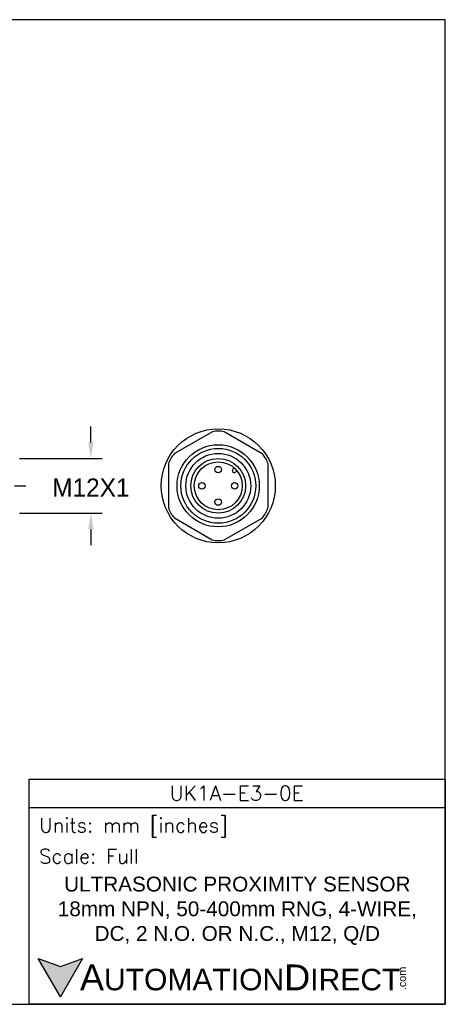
# Model space of a CAD drawing. Header units: inches. Extents: x 0 to 279, y 0 to 216.
# Tile 4 of 4: x 186 to 279, y 0 to 216. Entities that reach past the tile are written whole.
import ezdxf

# ---------------------------------------------------------------- set-up
doc = ezdxf.new("R2010")
doc.units = ezdxf.units.IN
doc.header["$LTSCALE"] = 10
doc.header["$MEASUREMENT"] = 0
doc.linetypes.add('CENTER', pattern=[2, 1.25, -0.25, 0.25, -0.25])
for name, color, linetype in [('center', 40, 'CENTER'), ('DIM', 140, 'Continuous'), ('Text', 140, 'Continuous')]:
    doc.layers.add(name, color=color, linetype=linetype)
doc.styles.add('\\M+2ABAC\\M+2A6A11', font='txt')
doc.styles.add('ROMANS', font='romans.shx')
doc.dimstyles.get("Standard").update_dxf_attribs({"dimtxt": 4, "dimasz": 3.5, "dimexe": 2.5, "dimexo": 1.5, "dimgap": 1, "dimtad": 0, "dimtih": 1, "dimtoh": 1, "dimdec": 1, "dimzin": 0, "dimdsep": 46, "dimtxsty": 'Standard', "dimcen": 0, "dimadec": 0, "dimazin": 0, "dimtfac": 1, "dimtdec": 1, "dimtofl": 0, "dimtmove": 0, "dimatfit": 3, "dimfxl": 0, "dimtolj": 1, "dimtzin": 0, "dimarcsym": 0})

# ---------------------------------------------------------------- blocks, each defined once
blk = doc.blocks.new('*D2')
at = {"layer": 'Defpoints', "color": 0}
for p in [(184.65, 119.69), (184.65, 107.69), (201.76, 107.69)]:
    blk.add_point(p, dxfattribs=at)
at = {"layer": 'DIM', "color": 0, "lineweight": -2}
for p, q in [((201.76, 123.19), (201.76, 126.69)), ((186.15, 119.69), (204.26, 119.69)), ((186.15, 107.69), (204.26, 107.69)), ((201.76, 104.19), (201.76, 100.69))]:
    blk.add_line(p, q, dxfattribs=at)
at = {"layer": 'DIM', "color": 0}
for points in [[(201.18, 123.19), (202.34, 123.19), (201.76, 119.69)], [(201.18, 104.19), (202.34, 104.19), (201.76, 107.69)]]:
    blk.add_solid(points, dxfattribs=at)
at = {"layer": 'DIM', "color": 0, "insert": (201.76, 113.3), "char_height": 4, "attachment_point": 5}
blk.add_mtext('\\A1;M12X1', dxfattribs=at)

msp = doc.modelspace()

# ---------------------------------------------------------------- hatches: boundary and pattern name
at = {"layer": 'Text'}
msp.add_hatch(color=256, dxfattribs=at).paths.add_polyline_path([(199.93, 10.07), (195.08, 8.31), (190.23, 10.07), (195.08, 1.67)])

# ---------------------------------------------------------------- linework, layer by layer
for p, q in [((228.38, 125.54), (220.06, 120.75)), ((239.28, 120.72), (230.98, 125.54)), ((218.77, 118.5), (218.75, 108.9)), ((233.2, 117.58), (232.88, 117.27)), ((233.75, 116.99), (233.44, 116.68)), ((240.57, 108.88), (240.58, 118.48)), ((220.05, 106.66), (228.35, 101.84)), ((230.95, 101.84), (239.27, 106.63))]:
    msp.add_line(p, q)
for centre, radius in [((229.67, 113.69), 12.5), ((229.65, 113.69), 9), ((229.67, 113.69), 8.2), ((229.67, 113.69), 7.1), ((229.65, 113.69), 6), ((229.67, 113.69), 5.25), ((229.65, 117.25), 0.704), ((226.09, 113.69), 0.704), ((233.27, 113.69), 0.704), ((229.65, 110.13), 0.704)]:
    msp.add_circle(centre, radius)
for centre, radius, start, end in [((229.69, 120.03), 5.66, 76.7986, 103.2975), ((224.19, 116.88), 5.66, 136.7986, 163.2975), ((235.16, 116.84), 5.66, 16.7986, 43.2975), ((233.17, 116.99), 0.402, 135.7597, 311.9211), ((224.17, 110.54), 5.66, 196.7986, 223.2975), ((235.14, 110.5), 5.66, 316.7986, 343.2975), ((229.65, 107.35), 5.66, 256.7986, 283.2975)]:
    msp.add_arc(centre, radius, start, end)
at = {"layer": 'center'}
msp.add_line((90.05, 113.69), (187.65, 113.69), dxfattribs=at)
at = {"layer": 'Defpoints'}
msp.add_lwpolyline([(279.4, 215.9), (0, 215.9), (0, 0), (279.4, 0)], close=True, dxfattribs=at)
at = {"layer": 'Text'}
msp.add_line((188.28, 43.12), (279.4, 43.12), dxfattribs=at)
for points in [[(188.28, 0), (188.28, 49.4), (279.4, 49.4), (279.4, 0)], [(199.93, 10.07), (195.08, 1.67), (190.23, 10.07), (195.08, 8.31)]]:
    msp.add_lwpolyline(points, close=True, dxfattribs=at)

# ---------------------------------------------------------------- texts
at = {"layer": 'Text', "linetype": 'Continuous', "insert": (233.7, 46.3), "char_height": 3.248, "width": 61.1425, "attachment_point": 5, "style": 'ROMANS'}
msp.add_mtext('UK1A-E3-0E', dxfattribs=at)
at = {"layer": 'Text', "attachment_point": 4}
for s, insert, char_height, width, style in [(' Units: mm [inches]', (188.28, 38.75), 3.1404, 91.118, 'ROMANS'), (' Scale: Full', (188.28, 32.47), 3.1404, 91.118, 'ROMANS'), ('{\\fArial|b0|i0|c0|p34;     \\H1.2x;A\\H0.8333x;UTOMATION\\H1.2x;D\\H0.8333x;IRECT}', (190.23, 5.87), 4.7106, 79.7962, '\\M+2ABAC\\M+2A6A11')]:
    msp.add_mtext(s, dxfattribs=dict(at, insert=insert, char_height=char_height, width=width, style=style))
at = {"layer": 'Text', "linetype": 'Continuous', "insert": (233.84, 20.5), "char_height": 3.2482, "width": 90.3508, "attachment_point": 5}
msp.add_mtext('{\\fArial|b0|i0|c0|p34;ULTRASONIC PROXIMITY SENSOR\\P18mm NPN, 50-400mm RNG, 4-WIRE,\\PDC, 2 N.O. OR N.C., M12, Q/D}', dxfattribs=at)
at = {"layer": 'Text', "insert": (269.12, 3.11), "char_height": 1.6958, "width": 5.0253, "attachment_point": 1, "rotation": 90, "style": '\\M+2ABAC\\M+2A6A11'}
msp.add_mtext('{\\fArial|b0|i0|c0|p34;.com}', dxfattribs=at)

# ---------------------------------------------------------------- dimensions: what is measured, and where the dimension line sits
at = {"layer": 'DIM'}
dim = msp.add_linear_dim(base=(201.76, 107.69), p1=(184.65, 119.69), p2=(184.65, 107.69), angle=90, text='M12X1', dimstyle='Standard', override={"dimpost": '\\X'}, dxfattribs=at)
dim.commit()
dim.dimension.update_dxf_attribs({"geometry": '*D2', "text_midpoint": (201.76, 113.3), "dimtype": 160})

doc.saveas('drawing.dxf')
